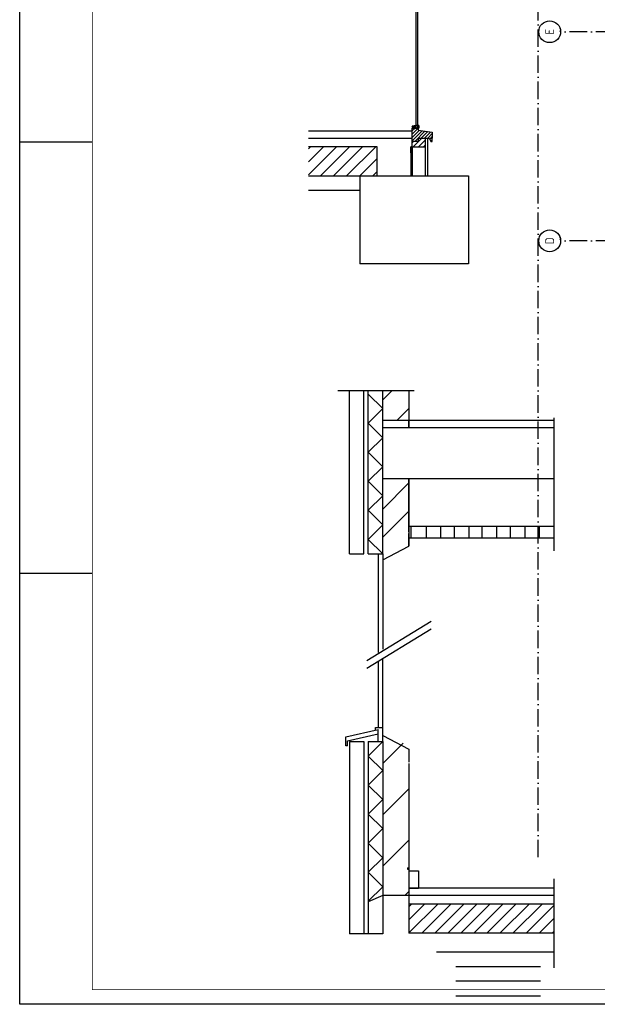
# Model space of a CAD drawing. Header units: millimetres. Extents: x -6587 to 112313, y 244 to 84344.
# Tile 1 of 58: x -6587 to 13299, y 244 to 34147. Entities that reach past the tile are written whole.
import ezdxf
from ezdxf.enums import TextEntityAlignment as Align

# ---------------------------------------------------------------- set-up
doc = ezdxf.new("R2010")
doc.units = ezdxf.units.MM
doc.header["$LTSCALE"] = 100
doc.linetypes.add('DASHDOT', pattern=[9, 6, -1.5, 0, -1.5])
doc.layers.get('0').update_dxf_attribs({"linetype": 'CONTINUOUS'})
for name, color, linetype in [('AL$7----_STRAMIEN', 1, 'DASHDOT'), ('ALN-----_BLOCKNAAM', 2, 'CONTINUOUS'), ('BL$4----', 7, 'CONTINUOUS'), ('BOUW', 8, 'CONTINUOUS'), ('EL63101-_LICHT-ARM', 3, 'CONTINUOUS'), ('KABELGOOT', 8, 'CONTINUOUS'), ('LIJN025', 10, 'CONTINUOUS'), ('LIJN050', 90, 'CONTINUOUS'), ('TEKST25', 10, 'CONTINUOUS'), ('TEKST35', 50, 'CONTINUOUS'), ('TEKST50', 90, 'CONTINUOUS')]:
    doc.layers.add(name, color=color, linetype=linetype)
doc.styles.add('ISO', font='iso.shx')
doc.styles.add('ROMAND', font='romand')
doc.styles.get("Standard").update_dxf_attribs({"font": 'iso.shx'})
doc.styles.add('TECHNIC', font='technic_.ttf')

# ---------------------------------------------------------------- blocks, each defined once
blk = doc.blocks.new('A0-G')
at = {"layer": 'LIJN025'}
for p, q in [((0, 297), (25, 297)), ((0, 148.5), (25, 148.5))]:
    blk.add_line(p, q, dxfattribs=at)
blk.add_lwpolyline([(1189, 841), (1189, 0), (0, 0), (0, 841)], close=True, dxfattribs=at)
at = {"layer": 'LIJN050', "const_width": 0.2}
blk.add_lwpolyline([(1184, 836), (25, 836), (25, 5), (1184, 5)], close=True, dxfattribs=at)
at = {"layer": 'TEKST25', "style": 'ROMAND', "width": 2.899115}
blk.add_attdef('STATUS', text='', height=2.5, dxfattribs=at).set_placement((1143, 71.5), (1182, 71.5), align=Align.FIT)
at = {"layer": 'TEKST25', "style": 'ISO'}
for tag, p in [('E', (1144.25, 66)), ('NAAM-E', (1155.75, 66)), ('DATUM-E', (1174, 66)), ('D', (1144.25, 61)), ('NAAM-D', (1155.75, 61)), ('DATUM-D', (1174, 61)), ('C', (1144.25, 56)), ('NAAM-C', (1155.75, 56)), ('DATUM-C', (1174, 56)), ('B', (1144.25, 51)), ('NAAM-B', (1155.75, 51)), ('DATUM-B', (1174, 51)), ('A', (1144.25, 46)), ('NAAM-A', (1155.75, 46)), ('DATUM-A', (1174, 46))]:
    blk.add_attdef(tag, text='', height=2.5, dxfattribs=at).set_placement(p, align=Align.CENTER)
for tag, p in [('DATUM', (1021.75, 36.25)), ('SCHAAL', (1057, 36.25)), ('GETEKEND', (1087.25, 36.25)), ('GECONTOL.', (1122, 36.25)), ('FORMAAT', (1152.25, 28.25))]:
    blk.add_attdef(tag, p, '', height=2.5, dxfattribs=at)
at = {"layer": 'TEKST35', "style": 'ISO'}
for tag, p in [('PROJECT', (1023.5, 72.5)), ('PLAATS', (1023.5, 63.5)), ('INSTALLATIE-REGEL1', (1023.5, 52.5)), ('INSTALLATIE-REGEL2', (1023.5, 43.5))]:
    blk.add_attdef(tag, p, '', height=4, dxfattribs=at)
blk.add_attdef('PROJ.NR.', text='', height=4, dxfattribs=at).set_placement((1170, 23), align=Align.CENTER)
at = {"layer": 'TEKST50', "style": 'ISO'}
blk.add_attdef('FILE-NAAM', text='', height=5, dxfattribs=at).set_placement((1162.5, 7.5), align=Align.CENTER)
blk = doc.blocks.new('1010')
at = {"layer": 'AL$7----_STRAMIEN', "color": 7, "linetype": 'Continuous'}
blk.add_circle((0, 750), 750, dxfattribs=at)
at = {"layer": 'AL$7----_STRAMIEN', "color": 3, "linetype": 'Continuous'}
blk.add_attdef('STR-NAAM', text='', height=600, rotation=360, dxfattribs=at).set_placement((0, 750), align=Align.MIDDLE)
at = {"layer": 'ALN-----_BLOCKNAAM', "linetype": 'Continuous'}
blk.add_text('1010', height=100, dxfattribs=at).set_placement((0, 0))
blk = doc.blocks.new('XREF')
at = {"layer": 'BL$4----', "linetype": 'Continuous'}
h = blk.add_hatch(dxfattribs=at)
h.set_pattern_fill('ANSI31', color=8, scale=5, style=0)
h.set_pattern_definition([(45, (142476.509, 35880.346), (-11.22532, 11.22532), [])])
h.paths.add_polyline_path([(163266, 44307), (163266, 44249), (163391, 44249), (163391, 44330)])
h = blk.add_hatch(dxfattribs=at)
h.set_pattern_fill('ANSI31', color=8, scale=25, style=0)
h.set_pattern_definition([(45, (142476.51, 35880.346), (-56.1266, 56.1266), [])])
h.paths.add_polyline_path([(163473, 44172), (163473, 44249), (163266, 44249), (163266, 43799), (163471, 43799), (163471, 43899), (163854, 43899), (163904, 43789), (163960, 43789), (163961, 43899), (163961, 44102)])
h = blk.add_hatch(dxfattribs=at)
h.set_pattern_fill('VUIL', color=8, scale=5, style=0)
h.set_pattern_definition([(45, (142476.51, 35880.35), (-88.38835, 88.38835), [])])
h.paths.add_polyline_path([(163716, 43599), (163716, 43899), (163471, 43899), (163471, 43799), (163266, 43799), (163266, 43599)])
h = blk.add_hatch(dxfattribs=at)
h.set_pattern_fill('ANSI31', color=8, scale=100, style=0)
h.set_pattern_definition([(45, (127056.54, 31717.62), (-224.5064, 224.5064), [])])
h.paths.add_polyline_path([(161461, 42599), (162061, 42599), (162061, 43599), (159699, 43599), (159699, 42599)])
h = blk.add_hatch(dxfattribs=at)
h.set_pattern_fill('VUIL', color=8, scale=50, style=0)
h.set_pattern_definition([(45, (155678.7, 9805.3), (-883.88, 883.88), [])])
h.paths.add_polyline_path([(163155, 22993), (162255, 23329), (162255, 17824), (163155, 17824)])
h = blk.add_hatch(dxfattribs=at)
h.set_pattern_fill('ANSI31', color=8, scale=100, style=0)
h.set_pattern_definition([(45, (155678.7, 4290.24), (-224.5064, 224.5064), [])])
h.paths.add_polyline_path([(163155, 17524), (163155, 16525), (164705, 16525), (164705, 16524), (168150, 16524), (168150, 17524)])
at = {"layer": 'AL$7----_STRAMIEN', "color": 1}
for p, q in [((167605, 19143), (167605, 90958)), ((194490, 47565), (168376, 47565)), ((194490, 47565), (168376, 47565)), ((194490, 40365), (168376, 40365)), ((194490, 40365), (168376, 40365))]:
    blk.add_line(p, q, dxfattribs=at)
at = {"layer": 'BL$4----', "color": 8, "linetype": 'Continuous'}
for p, q in [((163401, 44249), (163401, 50388)), ((163466, 44263), (163466, 50427)), ((159699, 44149), (162766, 44149)), ((162614, 44149), (162734, 44149)), ((162641, 44149), (163266, 44149)), ((163391, 44330), (163266, 44307)), ((163266, 44249), (163473, 44249)), ((163266, 43274), (163266, 44249)), ((163491, 44330), (163391, 44330)), ((163391, 44249), (163391, 44330)), ((163396, 44253), (163476, 44253)), ((163396, 44249), (163396, 44253)), ((163473, 44249), (163473, 44172)), ((163473, 44172), (163961, 44102)), ((163491, 44253), (163476, 44253)), ((163476, 44253), (163476, 44230)), ((163476, 44230), (163481, 44230)), ((163481, 44236), (163481, 44253)), ((163481, 44236), (163490, 44236)), ((163481, 44230), (163481, 44236)), ((163490, 44236), (163491, 44253)), ((163490, 44236), (163490, 44230)), ((163490, 44230), (163496, 44230)), ((163491, 44330), (163491, 44253)), ((163496, 44330), (163491, 44330)), ((163496, 44230), (163496, 44330)), ((163961, 44102), (163961, 43899)), ((159699, 43899), (162347, 43899)), ((162347, 43899), (163266, 43899)), ((163266, 43799), (163471, 43799)), ((163471, 43899), (163471, 43799)), ((163471, 43899), (163854, 43899)), ((163716, 43899), (163716, 42599)), ((163791, 43899), (163791, 42599)), ((163854, 43899), (163904, 43789)), ((163904, 43789), (163960, 43789)), ((163960, 43789), (163961, 43899)), ((162061, 43599), (159699, 43599)), ((162061, 42599), (162061, 43599)), ((163216, 43399), (163216, 43599)), ((163266, 43599), (163216, 43599)), ((163216, 43399), (163216, 42599)), ((163266, 43599), (163716, 43599)), ((163266, 43599), (163266, 42599)), ((159699, 42599), (161461, 42599)), ((161461, 42599), (161461, 39574)), ((161461, 42599), (162061, 42599)), ((162061, 42599), (163216, 42599)), ((163216, 42599), (163791, 42599)), ((163791, 42599), (165211, 42599)), ((165211, 42599), (165211, 39574)), ((161461, 42099), (159699, 42099)), ((165211, 39574), (161461, 39574)), ((160705, 35206), (163335, 35206)), ((161105, 29584), (161105, 35206)), ((161605, 29584), (161605, 35206)), ((161755, 29584), (161755, 35206)), ((162255, 34586), (161755, 35086)), ((162255, 29584), (162255, 35206)), ((162255, 34885), (162576, 35206)), ((163155, 35206), (163155, 34217)), ((161755, 34086), (162255, 34586)), ((162751, 34191), (163155, 34596)), ((168150, 29693), (168150, 34266)), ((162255, 33586), (161755, 34086)), ((163155, 34191), (163155, 33941)), ((163155, 33941), (163155, 34191)), ((161755, 33086), (162255, 33586)), ((162255, 32586), (161755, 33086)), ((161755, 32086), (162255, 32586)), ((162255, 31586), (161755, 32086)), ((162255, 31130), (163155, 32030)), ((163155, 30341), (163155, 32173)), ((163155, 32173), (163155, 29850)), ((161755, 31086), (162255, 31586)), ((162255, 30586), (161755, 31086)), ((162255, 30161), (163155, 31061)), ((161755, 30086), (162255, 30586)), ((163155, 29850), (163155, 30291)), ((162255, 29586), (161755, 30086)), ((162255, 29381), (163155, 29850)), ((161105, 29584), (161605, 29585)), ((161755, 29586), (162255, 29586)), ((162095, 29586), (162095, 29325)), ((162255, 29586), (162255, 29381)), ((162095, 29325), (162095, 26186)), ((162255, 29381), (162252, 26305)), ((161704, 25915), (163925, 27264)), ((161704, 25651), (163925, 27000)), ((162093, 25865), (162093, 23610)), ((162255, 23329), (162252, 25968)), ((160979, 23291), (162095, 23539)), ((162005, 23610), (162248, 23610)), ((162005, 23520), (162005, 23610)), ((162095, 23385), (162095, 23539)), ((160979, 22981), (160979, 23291)), ((161042, 23151), (162095, 23385)), ((161042, 22981), (161042, 23151)), ((161105, 23126), (161105, 16499)), ((161105, 23126), (161605, 23125)), ((161605, 23126), (161605, 16499)), ((161755, 23126), (161755, 16499)), ((161755, 23124), (162255, 23124)), ((162255, 23124), (161755, 22624)), ((162095, 23124), (162095, 23385)), ((162255, 23124), (162255, 23329)), ((162255, 23329), (163155, 22860)), ((162255, 23126), (162255, 17824)), ((161042, 22981), (160979, 22981)), ((163155, 22860), (163155, 22419)), ((161755, 22624), (162255, 22124)), ((162255, 22124), (161755, 21624)), ((163155, 22369), (163155, 17824)), ((161755, 21624), (162255, 21124)), ((162255, 21124), (161755, 20624)), ((161755, 20624), (162255, 20124)), ((162255, 20124), (161755, 19624)), ((161755, 19624), (162255, 19124)), ((162255, 19124), (161755, 18624)), ((163105, 18774), (163105, 18724)), ((163105, 18774), (163155, 18774)), ((163105, 18724), (163155, 18724)), ((163155, 18674), (163480, 18674)), ((163480, 18674), (163480, 18074)), ((161755, 18624), (162255, 18124)), ((168150, 15331), (168150, 18399)), ((162255, 18124), (161755, 17624)), ((168150, 18074), (163155, 18074)), ((163155, 18074), (163480, 18074)), ((162255, 17824), (161755, 17604)), ((168150, 17824), (162255, 17824)), ((162255, 17824), (162255, 16499)), ((163155, 17824), (163155, 16525)), ((168150, 17524), (163155, 17524)), ((162255, 16499), (161105, 16499)), ((164105, 16525), (163155, 16525)), ((168150, 16524), (164105, 16524)), ((168150, 15874), (164105, 15874)), ((164768, 15383), (167690, 15383)), ((164768, 14883), (167690, 14883)), ((164768, 14372), (167690, 14372))]:
    blk.add_line(p, q, dxfattribs=at)
at = {"layer": 'BL$4----'}
blk.add_line((161105, 17049), (161105, 17049), dxfattribs=at)
at = {"layer": 'BOUW'}
for p, q in [((161105, 32173), (161105, 34191)), ((162255, 34191), (168150, 34191)), ((162255, 33941), (168150, 33941)), ((168150, 32173), (162255, 32173)), ((168150, 30523), (163155, 30523)), ((163232, 30121), (163232, 30525)), ((163755, 30121), (163755, 30525)), ((164254, 30121), (164254, 30525)), ((164730, 30121), (164730, 30525)), ((165229, 30121), (165229, 30525)), ((165681, 30121), (165681, 30525)), ((166180, 30121), (166180, 30525)), ((166656, 30121), (166656, 30525)), ((167155, 30121), (167155, 30525)), ((167655, 30121), (167655, 30525)), ((168150, 30123), (163155, 30123))]:
    blk.add_line(p, q, dxfattribs=at)
at = {"layer": 'AL$7----_STRAMIEN', "xscale": 0.5, "yscale": 0.5, "zscale": 0.5, "rotation": 90}
for p, values in [((168376, 47565), {'STR-NAAM': 'E'}), ((168376, 47565), {'STR-NAAM': 'E'}), ((168376, 40365), {'STR-NAAM': 'D'}), ((168376, 40365), {'STR-NAAM': 'D'})]:
    blk.add_blockref('1010', p, dxfattribs=at).add_auto_attribs(values)
at = {"layer": 'BOUW', "style": 'TECHNIC'}
for tag, p in [('TKC', (236229, 52185)), ('BALIE', (236229, 51894))]:
    blk.add_attdef(tag, text='', height=250, dxfattribs=at).set_placement(p, align=Align.CENTER)
at = {"layer": 'KABELGOOT', "color": 8, "flags": 3}
blk.add_attdef('HULPSTUK', (188825, 76010, 3650), '', height=1, rotation=180, dxfattribs=at)
blk.add_attdef('HULPSTUK', (182644, 45781, 3650), '', height=1, dxfattribs=at)

msp = doc.modelspace()

# ---------------------------------------------------------------- block references
at = {"xscale": 100, "yscale": 100, "zscale": 100}
msp.add_blockref('A0-G', (-6587, 244), dxfattribs=at)
at = {"layer": 'EL63101-_LICHT-ARM'}
msp.add_blockref('XREF', (-156342, -13832), dxfattribs=at)

doc.saveas('drawing.dxf')
